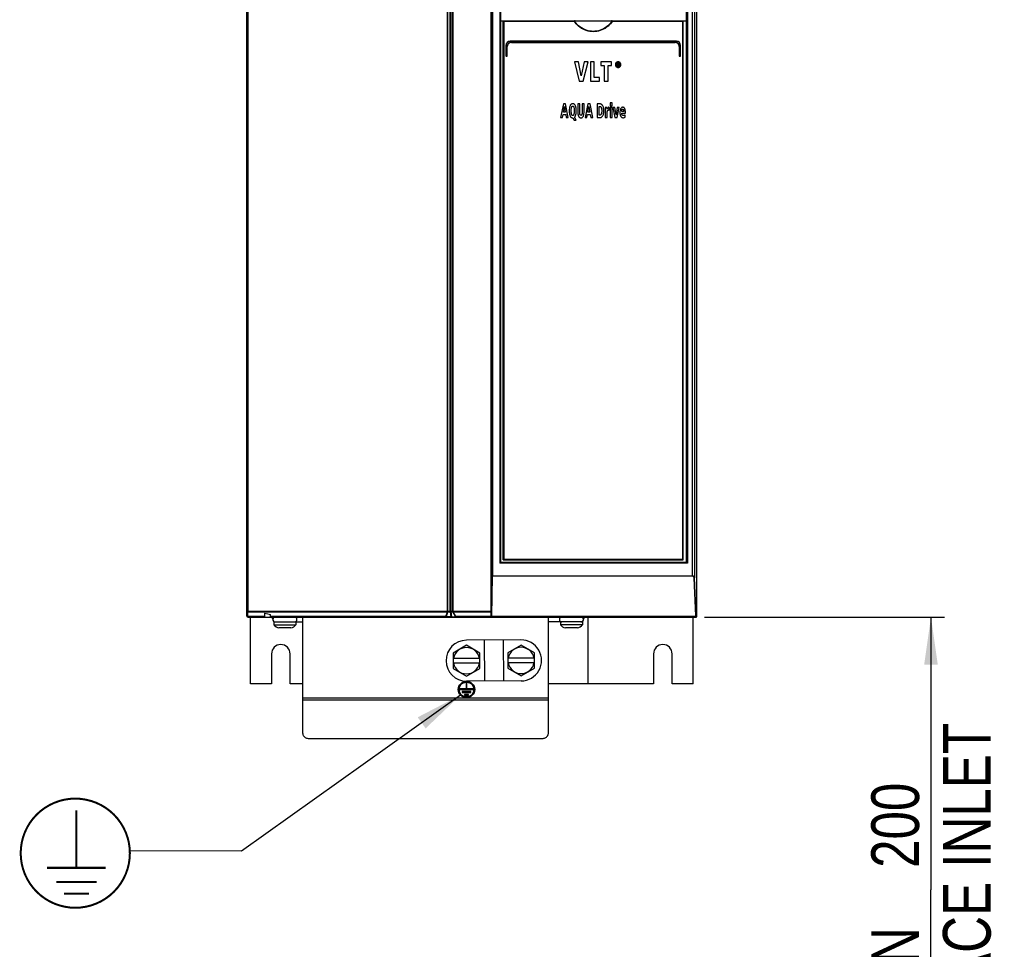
# Model space of a CAD drawing. Extents: x 0 to 420, y 0 to 297.
# Tile 4 of 38: x 44 to 116, y 114 to 182. Entities that reach past the tile are written whole.
import ezdxf

# ---------------------------------------------------------------- set-up
doc = ezdxf.new("R2010")
doc.units = 0
doc.header["$LTSCALE"] = 23.1
doc.layers.get('0').update_dxf_attribs({"linetype": 'CONTINUOUS'})
doc.styles.get("Standard").update_dxf_attribs({"font": 'txt', "width": 0.8})
doc.dimstyles.get("Standard").update_dxf_attribs({"dimtxt": 2.5, "dimasz": 2.5, "dimexe": 1.25, "dimexo": 0.625, "dimtad": 1, "dimcen": 2.5, "dimazin": 3, "dimtfac": 1, "dimtmove": 0, "dimatfit": 3})

# ---------------------------------------------------------------- blocks, each defined once
blk = doc.blocks.new('_FILLED')
at = {"color": 0, "linetype": 'BYBLOCK'}
blk.add_solid([(0, 0), (-1, 0.143), (-1, -0.143)], dxfattribs=at)
blk = doc.blocks.new('*D0')
at = {"color": 2, "linetype": 'CONTINUOUS'}
for p, q in [((94.352, 138.659), (111.946, 138.659)), ((110.946, 138.659), (110.946, 118.659)), ((110.946, 98.658), (110.946, 118.659)), ((102.865, 98.658), (111.946, 98.658))]:
    blk.add_line(p, q, dxfattribs=at)
at = {"color": 2, "linetype": 'CONTINUOUS', "xscale": 3.5, "yscale": 3.5, "zscale": 3.5}
for p, rotation in [((110.946, 138.659), 90), ((110.946, 98.658), 270)]:
    blk.add_blockref('_FILLED', p, dxfattribs=dict(at, rotation=rotation))
at = {"color": 5, "linetype": 'CONTINUOUS', "width": 0.8}
for s, p in [('AIR SPACE INLET', (115.321, 99.272)), ('200', (110.071, 120.272)), ('MIN ', (110.071, 109.072))]:
    blk.add_text(s, height=3.5, rotation=90, dxfattribs=at).set_placement(p)
blk = doc.blocks.new('EARTH_BL1', base_point=(60.349, 125.145))
at = {"color": 2, "linetype": 'CONTINUOUS'}
for p, q in [((76.467, 132.937), (60.421, 121.494)), ((60.421, 121.494), (52.228, 121.532))]:
    blk.add_line(p, q, dxfattribs=at)
at = {"color": 7, "linetype": 'CONTINUOUS', "const_width": 0.148}
blk.add_lwpolyline([(44.232, 121.353, 1), (52.232, 121.353, 1)], format="xyb", close=True, dxfattribs=at)
for points in [[(48.311, 120.28), (48.311, 124.497)], [(46.16, 120.28), (50.462, 120.28)], [(46.832, 119.249), (49.789, 119.249)], [(47.393, 118.389), (49.229, 118.389)]]:
    blk.add_lwpolyline(points, dxfattribs=at)
at = {"color": 2, "linetype": 'CONTINUOUS'}
blk.add_solid([(73.908, 130.498), (76.467, 132.937), (73.327, 131.312)], dxfattribs=at)

msp = doc.modelspace()

# ---------------------------------------------------------------- linework, layer by layer
at = {"color": 7, "linetype": 'CONTINUOUS'}
for p, q in [((93.794, 138.709), (93.794, 213.559)), ((60.794, 138.759), (60.794, 208.609)), ((78.718, 138.659), (78.718, 208.659)), ((79.394, 208.619), (79.394, 142.659)), ((92.994, 208.619), (92.994, 142.659)), ((79.394, 182.359), (92.994, 182.359)), ((79.594, 142.859), (79.594, 182.359)), ((92.794, 142.859), (92.794, 182.359)), ((79.794, 180.559), (79.794, 179.783)), ((79.894, 179.783), (79.894, 180.459)), ((92.294, 180.859), (80.094, 180.859)), ((80.194, 180.759), (92.194, 180.759)), ((92.494, 180.459), (92.494, 179.783)), ((92.594, 179.783), (92.594, 180.559)), ((79.818, 179.759), (79.87, 179.759)), ((92.518, 179.759), (92.57, 179.759)), ((85.108, 179.339), (84.808, 179.339)), ((84.808, 179.339), (85.162, 177.939)), ((85.318, 178.317), (85.108, 179.339)), ((85.536, 179.339), (85.318, 178.317)), ((85.462, 177.939), (85.822, 179.339)), ((85.822, 179.339), (85.536, 179.339)), ((86.26, 179.339), (85.983, 179.339)), ((85.983, 179.339), (85.983, 177.939)), ((86.26, 178.19), (86.26, 179.339)), ((87.542, 179.339), (86.745, 179.339)), ((86.745, 179.339), (86.745, 179.086)), ((86.745, 179.086), (87.004, 179.086)), ((87.004, 179.086), (87.004, 177.939)), ((87.282, 179.086), (87.542, 179.086)), ((87.282, 177.939), (87.282, 179.086)), ((87.542, 179.086), (87.542, 179.339)), ((88.016, 179.251), (87.939, 179.251)), ((87.939, 179.251), (87.939, 179.029)), ((87.939, 179.029), (87.983, 179.029)), ((87.983, 179.214), (88.012, 179.214)), ((87.983, 179.161), (87.983, 179.214)), ((88.017, 179.161), (87.983, 179.161)), ((87.983, 179.123), (88.003, 179.123)), ((87.983, 179.029), (87.983, 179.123)), ((88.003, 179.123), (88.051, 179.029)), ((88.102, 179.029), (88.048, 179.125)), ((88.051, 179.029), (88.102, 179.029)), ((85.162, 177.939), (85.462, 177.939)), ((85.983, 177.939), (86.655, 177.939)), ((86.655, 178.19), (86.26, 178.19)), ((86.655, 177.939), (86.655, 178.19)), ((87.004, 177.939), (87.282, 177.939)), ((84.005, 176.259), (83.8, 175.259)), ((84.164, 176.259), (84.005, 176.259)), ((84.362, 175.259), (84.164, 176.259)), ((85.209, 176.259), (85.065, 176.259)), ((85.065, 176.259), (85.065, 175.621)), ((85.209, 175.583), (85.209, 176.259)), ((85.517, 176.259), (85.373, 176.259)), ((85.373, 176.259), (85.373, 175.583)), ((85.517, 175.621), (85.517, 176.259)), ((85.799, 176.259), (85.594, 175.259)), ((85.958, 176.259), (85.799, 176.259)), ((86.156, 175.259), (85.958, 176.259)), ((86.696, 176.259), (86.476, 176.259)), ((86.476, 176.259), (86.476, 175.259)), ((86.621, 176.084), (86.658, 176.084)), ((86.621, 175.433), (86.621, 176.084)), ((87.576, 176.334), (87.437, 176.334)), ((87.437, 176.334), (87.437, 176.133)), ((87.437, 176.133), (87.576, 176.133)), ((87.576, 176.133), (87.576, 176.334)), ((83.939, 175.259), (83.982, 175.482)), ((83.982, 175.482), (84.176, 175.482)), ((84.009, 175.651), (84.084, 176.067)), ((84.147, 175.651), (84.009, 175.651)), ((84.084, 176.067), (84.147, 175.651)), ((84.176, 175.482), (84.214, 175.259)), ((85.733, 175.259), (85.776, 175.482)), ((85.776, 175.482), (85.97, 175.482)), ((85.803, 175.651), (85.878, 176.067)), ((85.941, 175.651), (85.803, 175.651)), ((85.878, 176.067), (85.941, 175.651)), ((85.97, 175.482), (86.008, 175.259)), ((86.667, 175.433), (86.621, 175.433)), ((87.2, 176.005), (87.073, 176.005)), ((87.077, 175.849), (87.077, 175.259)), ((87.204, 175.87), (87.2, 176.005)), ((87.215, 175.259), (87.215, 175.592)), ((87.354, 176.017), (87.334, 176.017)), ((87.354, 175.807), (87.354, 176.017)), ((87.576, 176.005), (87.437, 176.005)), ((87.437, 176.005), (87.437, 175.259)), ((87.576, 175.259), (87.576, 176.005)), ((87.786, 176.005), (87.641, 176.005)), ((87.641, 176.005), (87.784, 175.259)), ((87.871, 175.472), (87.786, 176.005)), ((87.956, 176.005), (87.871, 175.472)), ((87.949, 175.259), (88.093, 176.005)), ((88.093, 176.005), (87.956, 176.005)), ((88.426, 175.695), (88.281, 175.695)), ((88.281, 175.572), (88.553, 175.572)), ((88.528, 175.289), (88.525, 175.46)), ((88.553, 175.572), (88.553, 175.626)), ((83.8, 175.259), (83.939, 175.259)), ((84.214, 175.259), (84.362, 175.259)), ((84.689, 175.241), (84.704, 175.241)), ((84.704, 175.241), (84.783, 175.062)), ((84.783, 175.062), (84.943, 175.062)), ((84.943, 175.062), (84.819, 175.293)), ((85.594, 175.259), (85.733, 175.259)), ((86.008, 175.259), (86.156, 175.259)), ((86.476, 175.259), (86.677, 175.259)), ((87.077, 175.259), (87.215, 175.259)), ((87.437, 175.259), (87.576, 175.259)), ((87.784, 175.259), (87.949, 175.259)), ((93.015, 142.659), (79.394, 142.659)), ((79.594, 142.859), (92.794, 142.859)), ((60.894, 138.659), (93.744, 138.659)), ((61.069, 133.759), (61.069, 138.659)), ((62.132, 138.659), (62.132, 138.935)), ((62.532, 138.659), (62.532, 138.852)), ((64.904, 130.112), (64.904, 138.659)), ((78.718, 138.709), (93.744, 138.709)), ((82.904, 130.112), (82.904, 138.659)), ((85.794, 138.659), (85.794, 133.759)), ((93.52, 133.759), (93.52, 138.659)), ((93.679, 138.709), (93.687, 138.709)), ((93.702, 138.714), (93.709, 138.719)), ((62.794, 138.299), (64.904, 138.299)), ((62.794, 138.299), (62.794, 138.099)), ((62.794, 138.099), (64.394, 138.099)), ((64.034, 137.879), (63.154, 137.879)), ((64.394, 138.299), (64.394, 138.099)), ((85.394, 138.299), (82.904, 138.299)), ((83.794, 138.299), (83.794, 138.099)), ((85.394, 138.099), (83.794, 138.099)), ((85.034, 137.879), (84.154, 137.879)), ((85.394, 138.299), (85.394, 138.099)), ((76.904, 136.588), (75.926, 136.023)), ((80.896, 136.979), (76.896, 136.959)), ((77.882, 136.023), (76.904, 136.588)), ((78.203, 136.965), (78.219, 133.965)), ((79.589, 136.973), (79.604, 133.973)), ((80.904, 136.609), (79.926, 136.044)), ((81.882, 136.044), (80.904, 136.609)), ((62.614, 135.959), (62.614, 133.759)), ((63.974, 133.759), (63.974, 135.959)), ((75.926, 136.023), (75.926, 134.894)), ((77.882, 134.894), (77.882, 136.023)), ((79.926, 136.044), (79.926, 134.915)), ((81.882, 134.915), (81.882, 136.044)), ((90.614, 135.959), (90.614, 133.759)), ((91.974, 133.759), (91.974, 135.959)), ((75.926, 135.639), (77.882, 135.639)), ((77.882, 135.279), (75.926, 135.279)), ((79.926, 135.659), (81.882, 135.659)), ((81.882, 135.299), (79.926, 135.299)), ((75.926, 134.894), (76.904, 134.329)), ((76.904, 134.329), (77.882, 134.894)), ((79.926, 134.915), (80.904, 134.35)), ((80.904, 134.35), (81.882, 134.915)), ((62.614, 133.759), (61.069, 133.759)), ((64.904, 133.759), (63.974, 133.759)), ((76.934, 133.829), (76.874, 133.829)), ((76.874, 133.829), (76.874, 133.409)), ((80.911, 133.979), (76.911, 133.959)), ((76.934, 133.409), (76.934, 133.829)), ((90.614, 133.759), (82.904, 133.759)), ((93.52, 133.759), (91.974, 133.759)), ((76.874, 133.409), (76.424, 133.409)), ((76.424, 133.409), (76.424, 133.349)), ((76.424, 133.349), (77.384, 133.349)), ((77.216, 133.199), (76.592, 133.199)), ((76.592, 133.199), (76.592, 133.139)), ((76.592, 133.139), (77.216, 133.139)), ((77.048, 132.989), (76.76, 132.989)), ((76.76, 132.989), (76.76, 132.929)), ((76.76, 132.929), (77.048, 132.929)), ((77.384, 133.409), (76.934, 133.409)), ((77.048, 132.929), (77.048, 132.989)), ((77.216, 133.139), (77.216, 133.199)), ((77.384, 133.349), (77.384, 133.409)), ((65.404, 129.759), (82.404, 129.759))]:
    msp.add_line(p, q, dxfattribs=at)
at = {"color": 9, "linetype": 'CONTINUOUS'}
for p, q in [((60.872, 208.559), (60.872, 139.084)), ((75.505, 139.083), (75.505, 208.559)), ((75.548, 139.083), (75.548, 208.559)), ((75.708, 139.083), (75.708, 208.599)), ((75.792, 139.083), (75.792, 208.599)), ((75.893, 139.083), (75.893, 208.559)), ((75.934, 139.083), (75.934, 208.559)), ((78.784, 208.619), (78.784, 141.67)), ((78.805, 208.619), (78.805, 141.67)), ((79.338, 208.619), (79.338, 142.609)), ((93.107, 208.619), (93.107, 142.609)), ((93.437, 208.619), (93.437, 141.67)), ((93.611, 208.619), (93.611, 141.542)), ((79.638, 182.309), (79.638, 142.909)), ((84.8, 182.309), (79.638, 182.309)), ((92.75, 182.309), (87.589, 182.309)), ((92.75, 142.909), (92.75, 182.309)), ((79.812, 180.559), (79.794, 180.559)), ((79.812, 180.559), (79.812, 179.783)), ((79.872, 179.783), (79.872, 180.459)), ((79.872, 180.459), (79.894, 180.459)), ((92.297, 180.839), (80.092, 180.839)), ((80.192, 180.779), (92.196, 180.779)), ((92.517, 180.459), (92.494, 180.459)), ((92.517, 180.459), (92.517, 179.783)), ((92.577, 180.559), (92.594, 180.559)), ((92.577, 179.783), (92.577, 180.559)), ((79.812, 179.783), (79.794, 179.783)), ((79.816, 179.779), (79.868, 179.779)), ((79.872, 179.783), (79.894, 179.783)), ((92.517, 179.783), (92.494, 179.783)), ((92.521, 179.779), (92.573, 179.779)), ((92.577, 179.783), (92.594, 179.783)), ((79.638, 142.909), (92.75, 142.909)), ((93.107, 142.609), (79.338, 142.609)), ((78.743, 138.709), (78.784, 141.67)), ((78.766, 138.715), (78.806, 141.651)), ((78.784, 141.67), (93.437, 141.67)), ((93.436, 141.651), (78.806, 141.651)), ((93.705, 138.74), (93.588, 141.523)), ((93.728, 138.759), (93.611, 141.542)), ((60.875, 139.083), (78.718, 139.083)), ((60.879, 139.041), (75.506, 139.041)), ((60.879, 138.688), (60.879, 139.041)), ((62.132, 138.688), (60.879, 138.688)), ((75.396, 138.688), (62.532, 138.688)), ((75.396, 138.688), (75.506, 139.041)), ((75.427, 138.688), (75.537, 139.041)), ((75.778, 138.676), (75.441, 138.676)), ((75.537, 139.041), (75.724, 139.041)), ((75.778, 138.676), (75.724, 139.041)), ((75.784, 139.041), (75.907, 139.041)), ((75.838, 138.676), (75.784, 139.041)), ((75.838, 138.676), (76.079, 138.676)), ((76.087, 138.688), (75.907, 139.041)), ((75.936, 139.041), (78.718, 139.041)), ((76.116, 138.688), (75.936, 139.041)), ((78.718, 138.688), (76.116, 138.688)), ((78.766, 138.715), (93.681, 138.715)), ((93.681, 138.715), (93.685, 138.715)), ((93.685, 138.715), (93.689, 138.716)), ((93.728, 138.759), (93.794, 138.759)), ((93.744, 138.709), (93.794, 138.709)), ((93.744, 138.659), (93.744, 138.709)), ((64.904, 132.741), (82.904, 132.741)), ((64.904, 132.6), (82.904, 132.6))]:
    msp.add_line(p, q, dxfattribs=at)
at = {"color": 7, "linetype": 'CONTINUOUS'}
for points in [[(79.594, 182.358), (79.595, 182.356), (79.597, 182.353), (79.601, 182.349), (79.605, 182.344), (79.61, 182.339), (79.615, 182.333), (79.62, 182.327), (79.626, 182.321), (79.632, 182.315), (79.638, 182.309)], [(84.8, 182.309), (84.806, 182.32), (84.812, 182.33), (84.817, 182.34)], [(84.865, 182.359), (84.853, 182.358), (84.842, 182.356), (84.834, 182.353), (84.826, 182.35), (84.821, 182.345), (84.817, 182.34)], [(87.572, 182.34), (87.568, 182.345), (87.562, 182.35), (87.555, 182.353), (87.546, 182.356), (87.536, 182.358), (87.524, 182.359)], [(87.572, 182.34), (87.577, 182.33), (87.583, 182.32), (87.589, 182.309)], [(92.794, 182.358), (92.794, 182.356), (92.791, 182.353), (92.788, 182.349), (92.784, 182.344), (92.779, 182.339), (92.774, 182.333), (92.768, 182.327), (92.762, 182.321), (92.756, 182.315), (92.75, 182.309)], [(87.875, 179.286), (87.857, 179.265), (87.843, 179.243), (87.832, 179.22), (87.823, 179.196), (87.818, 179.169), (87.816, 179.139)], [(87.816, 179.139), (87.818, 179.109), (87.823, 179.082), (87.831, 179.058), (87.842, 179.035), (87.857, 179.013), (87.875, 178.993)], [(87.873, 179.139), (87.876, 179.169), (87.881, 179.194), (87.89, 179.215), (87.901, 179.235), (87.915, 179.252)], [(87.915, 179.025), (87.901, 179.043), (87.89, 179.062), (87.881, 179.084), (87.876, 179.109), (87.873, 179.139)], [(88.016, 179.345), (87.988, 179.343), (87.963, 179.338), (87.939, 179.33), (87.917, 179.319), (87.896, 179.304), (87.875, 179.286)], [(87.875, 178.993), (87.895, 178.974), (87.917, 178.959), (87.939, 178.948), (87.962, 178.94), (87.988, 178.935), (88.016, 178.933)], [(87.915, 179.252), (87.929, 179.266), (87.944, 179.277), (87.96, 179.285), (87.977, 179.291), (87.995, 179.294), (88.016, 179.296)], [(88.016, 178.981), (87.996, 178.983), (87.977, 178.986), (87.96, 178.992), (87.945, 179), (87.929, 179.011), (87.915, 179.025)], [(88.012, 179.214), (88.023, 179.213), (88.032, 179.212), (88.04, 179.21)], [(88.159, 179.286), (88.139, 179.304), (88.118, 179.318), (88.095, 179.33), (88.071, 179.338), (88.045, 179.343), (88.016, 179.345)], [(88.016, 179.296), (88.037, 179.294), (88.056, 179.291), (88.073, 179.285), (88.089, 179.276), (88.104, 179.266), (88.118, 179.252)], [(88.077, 179.236), (88.068, 179.242), (88.055, 179.246), (88.038, 179.25), (88.016, 179.251)], [(88.118, 179.025), (88.104, 179.011), (88.088, 179.001), (88.072, 178.992), (88.055, 178.986), (88.037, 178.983), (88.016, 178.981)], [(88.016, 178.933), (88.045, 178.935), (88.072, 178.94), (88.095, 178.948), (88.118, 178.959), (88.139, 178.974), (88.159, 178.993)], [(88.045, 179.166), (88.038, 179.163), (88.029, 179.161), (88.017, 179.161)], [(88.04, 179.21), (88.045, 179.207), (88.049, 179.205), (88.051, 179.201), (88.053, 179.196), (88.054, 179.189)], [(88.054, 179.189), (88.054, 179.181), (88.052, 179.175), (88.05, 179.171), (88.048, 179.168), (88.045, 179.166)], [(88.048, 179.125), (88.059, 179.127), (88.068, 179.131), (88.076, 179.135), (88.083, 179.141)], [(88.098, 179.184), (88.097, 179.201), (88.094, 179.214), (88.089, 179.223), (88.084, 179.231), (88.077, 179.236)], [(88.083, 179.141), (88.088, 179.146), (88.092, 179.153), (88.095, 179.161), (88.097, 179.171), (88.098, 179.184)], [(88.118, 179.252), (88.132, 179.234), (88.143, 179.215), (88.151, 179.193), (88.157, 179.168), (88.159, 179.138)], [(88.159, 179.138), (88.157, 179.109), (88.151, 179.084), (88.143, 179.062), (88.132, 179.043), (88.118, 179.025)], [(88.216, 179.139), (88.214, 179.169), (88.209, 179.196), (88.201, 179.22), (88.19, 179.243), (88.176, 179.265), (88.159, 179.286)], [(88.159, 178.993), (88.177, 179.013), (88.191, 179.035), (88.201, 179.058), (88.209, 179.082), (88.214, 179.109), (88.216, 179.139)], [(84.492, 176.129), (84.472, 176.078), (84.455, 176.019), (84.441, 175.948), (84.431, 175.863), (84.428, 175.759)], [(84.689, 176.274), (84.661, 176.272), (84.635, 176.267), (84.612, 176.259), (84.59, 176.249), (84.57, 176.235), (84.55, 176.217), (84.53, 176.194), (84.511, 176.165), (84.492, 176.129)], [(84.601, 176.005), (84.612, 176.037), (84.622, 176.06), (84.633, 176.076), (84.643, 176.088), (84.654, 176.096), (84.665, 176.101), (84.676, 176.104), (84.689, 176.105)], [(84.887, 176.129), (84.868, 176.165), (84.849, 176.194), (84.829, 176.216), (84.809, 176.234), (84.789, 176.248), (84.767, 176.259), (84.743, 176.267), (84.718, 176.272), (84.689, 176.274)], [(84.689, 176.105), (84.702, 176.104), (84.714, 176.101), (84.725, 176.095), (84.736, 176.087), (84.746, 176.076), (84.757, 176.06), (84.768, 176.037), (84.778, 176.005)], [(84.952, 175.759), (84.948, 175.863), (84.938, 175.948), (84.924, 176.019), (84.907, 176.078), (84.887, 176.129)], [(86.658, 176.084), (86.679, 176.082), (86.697, 176.078), (86.714, 176.071), (86.729, 176.062), (86.744, 176.05), (86.758, 176.034), (86.772, 176.013), (86.786, 175.986), (86.799, 175.949), (86.81, 175.9), (86.817, 175.835), (86.82, 175.749)], [(86.886, 176.147), (86.857, 176.182), (86.83, 176.209), (86.803, 176.228), (86.777, 176.242), (86.751, 176.251), (86.724, 176.257), (86.696, 176.259)], [(86.97, 175.75), (86.966, 175.869), (86.955, 175.959), (86.94, 176.027), (86.923, 176.078), (86.905, 176.117), (86.886, 176.147)], [(84.428, 175.759), (84.431, 175.656), (84.441, 175.572), (84.455, 175.501), (84.472, 175.441), (84.492, 175.39)], [(84.492, 175.39), (84.511, 175.353), (84.53, 175.325), (84.549, 175.302), (84.569, 175.284), (84.59, 175.269), (84.611, 175.258), (84.635, 175.249), (84.66, 175.244), (84.689, 175.241)], [(84.575, 175.759), (84.579, 175.863), (84.588, 175.943), (84.601, 176.005)], [(84.601, 175.513), (84.588, 175.575), (84.579, 175.655), (84.575, 175.759)], [(84.689, 175.411), (84.676, 175.412), (84.665, 175.416), (84.654, 175.421), (84.644, 175.429), (84.633, 175.44), (84.622, 175.457), (84.611, 175.48), (84.601, 175.513)], [(84.778, 175.513), (84.768, 175.481), (84.757, 175.457), (84.746, 175.441), (84.735, 175.429), (84.725, 175.421), (84.714, 175.416), (84.702, 175.412), (84.689, 175.411)], [(84.778, 176.005), (84.791, 175.943), (84.8, 175.863), (84.804, 175.759)], [(84.804, 175.759), (84.8, 175.655), (84.791, 175.575), (84.778, 175.513)], [(84.819, 175.293), (84.84, 175.317), (84.861, 175.345), (84.881, 175.38), (84.901, 175.424), (84.918, 175.479)], [(84.918, 175.479), (84.935, 175.556), (84.947, 175.647), (84.952, 175.759)], [(85.065, 175.621), (85.069, 175.528), (85.079, 175.458), (85.093, 175.405), (85.108, 175.365), (85.126, 175.333), (85.144, 175.309), (85.163, 175.289), (85.184, 175.273), (85.206, 175.261), (85.231, 175.252), (85.259, 175.246), (85.291, 175.244)], [(85.291, 175.424), (85.278, 175.425), (85.266, 175.428), (85.256, 175.433), (85.247, 175.44), (85.238, 175.449), (85.23, 175.462), (85.222, 175.48), (85.215, 175.505), (85.211, 175.538), (85.209, 175.583)], [(85.291, 175.244), (85.323, 175.246), (85.351, 175.252), (85.375, 175.261), (85.397, 175.273), (85.418, 175.288), (85.437, 175.307), (85.455, 175.332), (85.472, 175.363), (85.488, 175.404), (85.502, 175.457), (85.512, 175.527), (85.517, 175.621)], [(85.373, 175.583), (85.371, 175.538), (85.367, 175.505), (85.36, 175.48), (85.352, 175.462), (85.344, 175.449), (85.336, 175.44), (85.326, 175.433), (85.316, 175.428), (85.305, 175.425), (85.291, 175.424)], [(86.784, 175.524), (86.772, 175.499), (86.759, 175.48), (86.746, 175.466), (86.733, 175.454), (86.719, 175.445), (86.703, 175.439), (86.686, 175.435), (86.667, 175.433)], [(86.677, 175.259), (86.71, 175.261), (86.74, 175.267), (86.769, 175.278), (86.797, 175.293), (86.826, 175.313), (86.854, 175.34), (86.883, 175.376)], [(86.82, 175.749), (86.817, 175.674), (86.809, 175.614), (86.798, 175.565), (86.784, 175.524)], [(86.883, 175.376), (86.904, 175.408), (86.923, 175.448), (86.941, 175.498), (86.955, 175.561), (86.966, 175.643), (86.97, 175.75)], [(87.073, 176.005), (87.075, 175.964), (87.076, 175.912), (87.077, 175.849)], [(87.227, 175.929), (87.212, 175.889), (87.204, 175.87)], [(87.215, 175.592), (87.216, 175.62), (87.217, 175.647), (87.219, 175.674)], [(87.219, 175.674), (87.223, 175.701), (87.227, 175.724), (87.232, 175.746)], [(87.251, 175.975), (87.242, 175.962), (87.235, 175.946), (87.227, 175.929)], [(87.232, 175.746), (87.238, 175.763), (87.244, 175.777), (87.251, 175.789), (87.259, 175.798)], [(87.285, 176.006), (87.272, 175.998), (87.261, 175.988), (87.251, 175.975)], [(87.259, 175.798), (87.266, 175.804), (87.274, 175.809), (87.283, 175.813), (87.294, 175.815), (87.307, 175.816)], [(87.334, 176.017), (87.313, 176.015), (87.297, 176.011), (87.285, 176.006)], [(87.307, 175.816), (87.324, 175.815), (87.339, 175.812), (87.354, 175.807)], [(88.201, 175.902), (88.184, 175.861), (88.17, 175.815), (88.159, 175.763), (88.151, 175.703), (88.149, 175.634)], [(88.149, 175.634), (88.152, 175.555), (88.16, 175.491), (88.173, 175.438), (88.188, 175.393), (88.205, 175.356)], [(88.353, 176.016), (88.33, 176.014), (88.309, 176.009), (88.29, 176.001), (88.271, 175.99), (88.254, 175.976), (88.236, 175.958), (88.219, 175.934), (88.201, 175.902)], [(88.205, 175.356), (88.222, 175.329), (88.239, 175.307), (88.258, 175.29), (88.278, 175.276), (88.3, 175.264), (88.324, 175.256), (88.351, 175.251), (88.383, 175.249)], [(88.281, 175.695), (88.281, 175.706), (88.282, 175.722), (88.283, 175.742)], [(88.309, 175.454), (88.298, 175.479), (88.289, 175.506), (88.283, 175.537), (88.281, 175.572)], [(88.283, 175.742), (88.285, 175.761), (88.288, 175.781), (88.291, 175.802)], [(88.291, 175.802), (88.297, 175.824), (88.304, 175.842), (88.313, 175.857)], [(88.395, 175.401), (88.378, 175.403), (88.364, 175.406), (88.351, 175.412), (88.339, 175.419), (88.329, 175.428), (88.319, 175.439), (88.309, 175.454)], [(88.313, 175.857), (88.319, 175.864), (88.325, 175.87), (88.333, 175.874), (88.342, 175.877), (88.353, 175.878)], [(88.403, 176.01), (88.382, 176.014), (88.365, 176.016), (88.353, 176.016)], [(88.353, 175.878), (88.364, 175.877), (88.374, 175.874), (88.382, 175.869), (88.39, 175.863), (88.398, 175.854), (88.405, 175.841), (88.411, 175.822)], [(88.432, 175.406), (88.419, 175.403), (88.407, 175.401), (88.395, 175.401)], [(88.47, 175.968), (88.449, 175.987), (88.432, 175.999), (88.417, 176.006), (88.403, 176.01)], [(88.411, 175.822), (88.419, 175.788), (88.424, 175.746), (88.426, 175.695)], [(88.466, 175.42), (88.456, 175.414), (88.444, 175.41), (88.432, 175.406)], [(88.525, 175.46), (88.509, 175.447), (88.489, 175.433), (88.466, 175.42)], [(88.528, 175.853), (88.513, 175.897), (88.498, 175.929), (88.483, 175.952), (88.47, 175.968)], [(88.553, 175.626), (88.551, 175.705), (88.545, 175.767), (88.538, 175.815), (88.528, 175.853)], [(88.383, 175.249), (88.419, 175.251), (88.455, 175.259), (88.491, 175.271), (88.528, 175.289)], [(79.594, 142.859), (79.595, 142.861), (79.597, 142.864), (79.601, 142.868), (79.605, 142.873), (79.61, 142.878), (79.615, 142.884), (79.62, 142.89), (79.626, 142.896), (79.632, 142.902), (79.638, 142.909)], [(92.794, 142.859), (92.794, 142.861), (92.791, 142.864), (92.788, 142.868), (92.784, 142.873), (92.779, 142.878), (92.774, 142.884), (92.768, 142.89), (92.762, 142.896), (92.756, 142.902), (92.75, 142.909)], [(79.394, 142.659), (79.392, 142.658), (79.389, 142.656), (79.385, 142.652), (79.38, 142.648), (79.374, 142.643), (79.368, 142.638), (79.362, 142.632), (79.356, 142.626), (79.35, 142.621), (79.344, 142.615), (79.338, 142.609)], [(93.107, 142.609), (93.088, 142.622), (93.071, 142.633), (93.056, 142.643), (93.042, 142.65), (93.031, 142.655), (93.022, 142.658), (93.015, 142.659)], [(62.132, 138.935), (62.332, 138.893), (62.532, 138.852)], [(78.766, 138.715), (78.76, 138.712), (78.755, 138.709), (78.75, 138.709)], [(93.687, 138.709), (93.694, 138.711), (93.702, 138.714)], [(93.709, 138.719), (93.715, 138.725), (93.721, 138.732), (93.725, 138.74), (93.727, 138.749), (93.728, 138.759)], [(93.744, 138.709), (93.754, 138.71), (93.763, 138.712), (93.772, 138.717), (93.78, 138.723), (93.786, 138.731), (93.791, 138.739), (93.793, 138.749), (93.794, 138.759)], [(64.904, 130.112), (64.907, 130.073), (64.916, 130.034), (64.932, 129.995), (64.953, 129.959), (64.98, 129.924), (65.013, 129.892), (65.05, 129.862), (65.092, 129.836), (65.138, 129.813), (65.187, 129.794), (65.239, 129.778), (65.292, 129.767), (65.348, 129.761), (65.404, 129.759)], [(82.404, 129.759), (82.46, 129.761), (82.515, 129.767), (82.569, 129.778), (82.621, 129.794), (82.67, 129.813), (82.715, 129.836), (82.757, 129.862), (82.795, 129.892), (82.827, 129.924), (82.854, 129.959), (82.876, 129.995), (82.891, 130.034), (82.901, 130.073), (82.904, 130.112)]]:
    msp.add_lwpolyline(points, dxfattribs=at)
at = {"color": 9, "linetype": 'CONTINUOUS'}
for points in [[(87.589, 182.309), (87.53, 182.227), (87.457, 182.138), (87.372, 182.047), (87.275, 181.957), (87.169, 181.874), (87.058, 181.799), (86.942, 181.734), (86.823, 181.679), (86.701, 181.634), (86.576, 181.598), (86.449, 181.573), (86.321, 181.558), (86.193, 181.553), (86.065, 181.558), (85.937, 181.573), (85.81, 181.599), (85.685, 181.634), (85.563, 181.68), (85.444, 181.735), (85.329, 181.8), (85.217, 181.875), (85.112, 181.959), (85.016, 182.048), (84.931, 182.138), (84.859, 182.227), (84.8, 182.309)], [(87.572, 182.34), (87.516, 182.259), (87.446, 182.171), (87.364, 182.08), (87.27, 181.99), (87.166, 181.905), (87.055, 181.828), (86.94, 181.762), (86.822, 181.706), (86.7, 181.659), (86.575, 181.623), (86.449, 181.597), (86.321, 181.582), (86.193, 181.577), (86.065, 181.582), (85.937, 181.598), (85.811, 181.624), (85.686, 181.66), (85.565, 181.707), (85.446, 181.763), (85.332, 181.83), (85.221, 181.906), (85.118, 181.991), (85.024, 182.081), (84.942, 182.172), (84.873, 182.26), (84.817, 182.34)], [(80.092, 180.839), (80.058, 180.837), (80.025, 180.83), (79.993, 180.82), (79.962, 180.806), (79.933, 180.789), (79.906, 180.768), (79.882, 180.744), (79.861, 180.717), (79.844, 180.688), (79.83, 180.657), (79.82, 180.625), (79.814, 180.592), (79.812, 180.559)], [(79.872, 180.459), (79.874, 180.497), (79.881, 180.535), (79.893, 180.572), (79.908, 180.607), (79.928, 180.64), (79.952, 180.67), (79.979, 180.698), (80.01, 180.722), (80.043, 180.742), (80.078, 180.758), (80.116, 180.769), (80.154, 180.776), (80.192, 180.779)], [(80.092, 180.839), (80.092, 180.844), (80.092, 180.849), (80.093, 180.853), (80.093, 180.856), (80.094, 180.858), (80.094, 180.859)], [(80.192, 180.779), (80.192, 180.773), (80.192, 180.769), (80.193, 180.764), (80.193, 180.761), (80.194, 180.759), (80.194, 180.759)], [(92.196, 180.779), (92.196, 180.773), (92.196, 180.769), (92.196, 180.764), (92.195, 180.761), (92.195, 180.759), (92.194, 180.759)], [(92.196, 180.779), (92.235, 180.776), (92.273, 180.769), (92.31, 180.758), (92.346, 180.742), (92.379, 180.722), (92.409, 180.698), (92.437, 180.67), (92.46, 180.64), (92.48, 180.607), (92.496, 180.571), (92.507, 180.535), (92.514, 180.497), (92.517, 180.459)], [(92.297, 180.839), (92.296, 180.844), (92.296, 180.849), (92.296, 180.853), (92.295, 180.856), (92.295, 180.858), (92.294, 180.859)], [(92.577, 180.559), (92.575, 180.592), (92.569, 180.625), (92.559, 180.657), (92.545, 180.688), (92.527, 180.717), (92.507, 180.744), (92.483, 180.768), (92.456, 180.789), (92.427, 180.806), (92.396, 180.82), (92.364, 180.83), (92.33, 180.837), (92.297, 180.839)], [(79.812, 179.783), (79.812, 179.782), (79.812, 179.781), (79.813, 179.781), (79.813, 179.78), (79.814, 179.779), (79.815, 179.779), (79.816, 179.779)], [(79.816, 179.779), (79.816, 179.773), (79.816, 179.769), (79.817, 179.764), (79.817, 179.761), (79.818, 179.759), (79.818, 179.759)], [(79.868, 179.779), (79.869, 179.779), (79.869, 179.779), (79.87, 179.779), (79.871, 179.78), (79.871, 179.78), (79.872, 179.781), (79.872, 179.783)], [(79.868, 179.779), (79.868, 179.773), (79.868, 179.769), (79.869, 179.764), (79.869, 179.761), (79.87, 179.759), (79.87, 179.759)], [(92.517, 179.783), (92.517, 179.782), (92.517, 179.781), (92.517, 179.781), (92.518, 179.78), (92.518, 179.779), (92.519, 179.779), (92.521, 179.779)], [(92.521, 179.779), (92.521, 179.773), (92.52, 179.769), (92.52, 179.764), (92.519, 179.761), (92.519, 179.759), (92.518, 179.759)], [(92.573, 179.779), (92.573, 179.773), (92.572, 179.769), (92.572, 179.764), (92.571, 179.761), (92.571, 179.759), (92.57, 179.759)], [(92.573, 179.779), (92.573, 179.779), (92.574, 179.779), (92.575, 179.779), (92.575, 179.78), (92.576, 179.78), (92.576, 179.781), (92.577, 179.783)], [(78.806, 141.651), (78.8, 141.652), (78.795, 141.654), (78.79, 141.657), (78.787, 141.661), (78.784, 141.665), (78.784, 141.67)], [(78.805, 141.67), (78.805, 141.665), (78.806, 141.66), (78.806, 141.655), (78.806, 141.651)], [(93.436, 141.651), (93.436, 141.657), (93.437, 141.663), (93.437, 141.67)], [(93.588, 141.523), (93.586, 141.541), (93.581, 141.559), (93.574, 141.577), (93.563, 141.593), (93.55, 141.608), (93.536, 141.62), (93.521, 141.63), (93.504, 141.638), (93.487, 141.644), (93.469, 141.648), (93.452, 141.65), (93.436, 141.651)], [(93.611, 141.542), (93.609, 141.559), (93.603, 141.578), (93.594, 141.596), (93.582, 141.612), (93.568, 141.627), (93.551, 141.639), (93.534, 141.649), (93.515, 141.657), (93.495, 141.663), (93.475, 141.667), (93.455, 141.669), (93.437, 141.67)], [(93.588, 141.523), (93.594, 141.524), (93.6, 141.526), (93.604, 141.529), (93.608, 141.533), (93.61, 141.537), (93.611, 141.542)], [(60.794, 139.1), (60.795, 139.098), (60.799, 139.095), (60.804, 139.093), (60.812, 139.09), (60.821, 139.089), (60.832, 139.087), (60.845, 139.085), (60.858, 139.084), (60.875, 139.083)], [(60.794, 139.1), (60.795, 139.091), (60.799, 139.082), (60.804, 139.074), (60.812, 139.066), (60.821, 139.059), (60.832, 139.053), (60.845, 139.048), (60.858, 139.044), (60.872, 139.042)], [(60.879, 138.688), (60.863, 138.691), (60.849, 138.695), (60.836, 138.701), (60.824, 138.708), (60.813, 138.717), (60.805, 138.726), (60.799, 138.737), (60.796, 138.747), (60.794, 138.759)], [(60.872, 139.084), (60.871, 139.072), (60.871, 139.061), (60.871, 139.051), (60.872, 139.042)], [(60.872, 139.042), (60.875, 139.041), (60.879, 139.041)], [(60.875, 139.083), (60.875, 139.072), (60.876, 139.061), (60.877, 139.05), (60.879, 139.041)], [(60.894, 138.659), (60.891, 138.66), (60.887, 138.664), (60.884, 138.67), (60.881, 138.678), (60.879, 138.688)], [(64.378, 138.637), (64.365, 138.646), (64.347, 138.654), (64.328, 138.658)], [(75.396, 138.688), (75.407, 138.686), (75.417, 138.686), (75.427, 138.688)], [(75.415, 138.659), (75.409, 138.659), (75.404, 138.662), (75.401, 138.665), (75.398, 138.67), (75.397, 138.675), (75.396, 138.681), (75.396, 138.688)], [(75.415, 138.659), (75.422, 138.66), (75.429, 138.663), (75.436, 138.669), (75.441, 138.676)], [(75.441, 138.676), (75.436, 138.677), (75.432, 138.677), (75.429, 138.679), (75.427, 138.681), (75.426, 138.683), (75.426, 138.685), (75.427, 138.688)], [(75.506, 139.041), (75.506, 139.05), (75.505, 139.061), (75.505, 139.072), (75.505, 139.083)], [(75.506, 139.041), (75.517, 139.04), (75.527, 139.04), (75.537, 139.041)], [(75.537, 139.041), (75.542, 139.05), (75.545, 139.061), (75.547, 139.072), (75.548, 139.083)], [(75.724, 139.041), (75.719, 139.047), (75.716, 139.053), (75.713, 139.059), (75.71, 139.065), (75.709, 139.072), (75.708, 139.078), (75.708, 139.083)], [(75.784, 139.041), (75.773, 139.045), (75.76, 139.047), (75.748, 139.047), (75.736, 139.045), (75.724, 139.041)], [(75.751, 138.659), (75.759, 138.66), (75.766, 138.663), (75.772, 138.669), (75.778, 138.676)], [(75.778, 138.676), (75.784, 138.674), (75.79, 138.672), (75.795, 138.671), (75.801, 138.67), (75.806, 138.67), (75.81, 138.67), (75.815, 138.67), (75.819, 138.67), (75.824, 138.671), (75.829, 138.672), (75.833, 138.674), (75.838, 138.676)], [(75.784, 139.041), (75.786, 139.047), (75.788, 139.053), (75.79, 139.059), (75.791, 139.065), (75.792, 139.072), (75.792, 139.078), (75.792, 139.083)], [(75.838, 138.676), (75.845, 138.669), (75.853, 138.663), (75.861, 138.66), (75.871, 138.659)], [(75.907, 139.041), (75.901, 139.05), (75.897, 139.061), (75.894, 139.072), (75.893, 139.083)], [(75.907, 139.041), (75.916, 139.04), (75.926, 139.04), (75.936, 139.041)], [(75.936, 139.041), (75.935, 139.05), (75.935, 139.061), (75.934, 139.072), (75.934, 139.083)], [(76.079, 138.676), (76.083, 138.677), (76.086, 138.678), (76.088, 138.68), (76.089, 138.682), (76.088, 138.685), (76.087, 138.688)], [(76.079, 138.676), (76.086, 138.669), (76.094, 138.663), (76.102, 138.66), (76.112, 138.659)], [(76.087, 138.688), (76.096, 138.686), (76.106, 138.686), (76.116, 138.688)], [(76.112, 138.659), (76.115, 138.66), (76.118, 138.663), (76.119, 138.667), (76.119, 138.673), (76.118, 138.68), (76.116, 138.688)], [(83.81, 138.637), (83.823, 138.646), (83.841, 138.654), (83.86, 138.658), (83.87, 138.659)], [(93.681, 138.715), (93.68, 138.711), (93.68, 138.709), (93.679, 138.709)], [(93.689, 138.716), (93.693, 138.718), (93.696, 138.72), (93.699, 138.723)], [(93.699, 138.723), (93.702, 138.726), (93.704, 138.731), (93.705, 138.735), (93.705, 138.74)], [(93.705, 138.74), (93.711, 138.741), (93.717, 138.743), (93.721, 138.746), (93.725, 138.75), (93.727, 138.754), (93.728, 138.759)], [(64.319, 138.299), (64.328, 138.299), (64.347, 138.303), (64.365, 138.311), (64.378, 138.32)], [(83.87, 138.299), (83.86, 138.299), (83.841, 138.303), (83.823, 138.311), (83.81, 138.32)]]:
    msp.add_lwpolyline(points, dxfattribs=at)
at = {"color": 7, "linetype": 'CONTINUOUS'}
for radius in [0.6, 0.54]:
    msp.add_circle((76.904, 133.349), radius, dxfattribs=at)
for centre, radius, start, end in [((80.094, 180.559), 0.3, 90, 180), ((80.194, 180.459), 0.3, 89.99933, 180.00003), ((92.194, 180.459), 0.3, 359.99932, 90.00005), ((92.294, 180.559), 0.3, 0, 90), ((79.818, 179.783), 0.024, 180, 270), ((79.87, 179.783), 0.024, 270, 360), ((92.518, 179.783), 0.024, 180, 270), ((92.57, 179.783), 0.024, 270, 360), ((60.894, 138.759), 0.1, 180, 270), ((62.814, 138.659), 0.18, 180, 237.12744), ((62.894, 138.479), 0.18, 94.28571, 270), ((64.294, 138.479), 0.18, 270, 85.71429), ((83.894, 138.479), 0.18, 90, 270), ((85.294, 138.479), 0.18, 270, 85.71429), ((85.374, 138.659), 0.18, 302.87256, 360), ((93.444, 138.709), 0.05, 270, 360), ((93.744, 138.709), 0.05, 270, 360), ((62.894, 138.479), 0.18, 170.54751, 270), ((63.154, 138.283), 0.405, 207.14087, 270), ((64.034, 138.283), 0.405, 270, 332.85913), ((84.154, 138.283), 0.405, 207.14087, 270), ((85.034, 138.283), 0.405, 270, 332.85913), ((85.295, 138.479), 0.18, 270, 9.45249), ((63.294, 135.959), 0.68, 0, 180), ((76.904, 135.459), 1.5, 90.29666, 270.29666), ((76.904, 135.459), 0.964, 10.75648, 169.24352), ((80.904, 135.479), 0.964, 10.75648, 169.24352), ((80.904, 135.479), 1.5, 270.29666, 90.29666), ((91.294, 135.959), 0.68, 0, 180), ((76.904, 135.459), 0.964, 190.75648, 349.24352), ((80.904, 135.479), 0.964, 190.75648, 349.24352)]:
    msp.add_arc(centre, radius, start, end, dxfattribs=at)

# ---------------------------------------------------------------- block references
at = {"color": 2, "linetype": 'CONTINUOUS'}
msp.add_blockref('EARTH_BL1', (60.349, 125.145), dxfattribs=at)

# ---------------------------------------------------------------- dimensions: what is measured, and where the dimension line sits
dim = msp.add_linear_dim(base=(110.946, 138.659), p1=(102.865, 98.658), p2=(94.352, 138.659), angle=90, dimstyle='Standard', dxfattribs=at)
dim.commit()
dim.dimension.update_dxf_attribs({"geometry": '*D0', "text_midpoint": (110.946, 120.272), "dimtype": 128})

doc.saveas('drawing.dxf')
